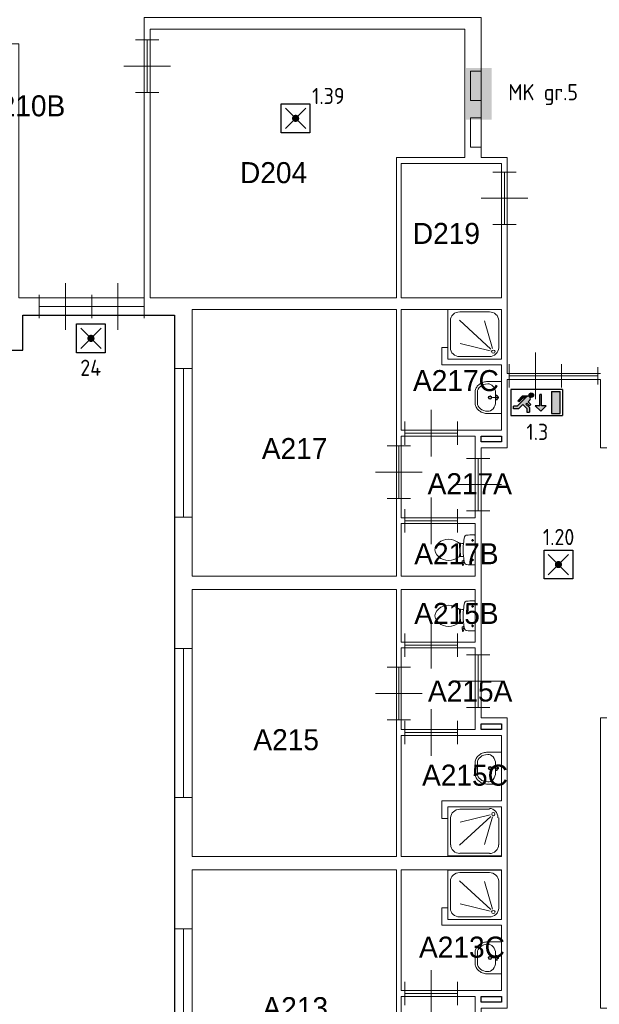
# Model space of a CAD drawing. Header units: millimetres. Extents: x 0 to 594, y 0 to 420.
# Tile 11 of 16: x 296 to 361, y 231 to 341. Entities that reach past the tile are written whole.
import ezdxf
from ezdxf.enums import TextEntityAlignment as Align

# ---------------------------------------------------------------- set-up
doc = ezdxf.new("R2010")
doc.units = ezdxf.units.MM
doc.header["$LTSCALE"] = 100
for name, color, linetype in [('BINNENMUUR', 7, 'Continuous'), ('BOUWKUNDE', 7, 'Continuous'), ('BUITENMUUR', 7, 'Continuous'), ('EL6350--Noodverlichting', 3, 'Continuous'), ('SANITAIR', 7, 'Continuous'), ('TRAP', 7, 'Continuous')]:
    doc.layers.add(name, color=color, linetype=linetype)
doc.layers.add('LABEL', color=7, linetype='Continuous', lineweight=0)
doc.styles.add('dgn175', font='dgn175.shx')
doc.styles.add('ISO18', font='ISO.shx', dxfattribs={"width": 0.9, "height": 1.8})

# ---------------------------------------------------------------- blocks, each defined once
blk = doc.blocks.new('2235')
at = {"layer": 'SANITAIR', "color": 7, "linetype": 'Continuous', "lineweight": 0}
for p, q in [((-0.718, -0.659), (-0.182, -0.167)), ((-0.71, -0.042), (-0.206, -0.042)), ((-0.191, -0.14), (-0.705, -0.266)), ((-0.87, -0.652), (-0.87, -0.189)), ((-0.152, -0.176), (-0.289, -0.648)), ((-0.046, -0.189), (-0.046, -0.652)), ((-0.206, -0.799), (-0.71, -0.799))]:
    blk.add_line(p, q, dxfattribs=at)
at = {"layer": 'SANITAIR', "color": 7, "linetype": 'Continuous', "lineweight": 0, "flags": 128}
blk.add_lwpolyline([(0, -0.841), (0, 0), (-0.916, 0), (-0.916, -0.841), (0, -0.841)], close=True, dxfattribs=at)
at = {"layer": 'SANITAIR', "color": 7, "linetype": 'Continuous', "lineweight": 0}
for centre, major_axis, ratio, start_param, end_param in [((-0.711, -0.19), (-0.16, 0), 0.918122, 4.712389, 6.283185), ((-0.207, -0.19), (0, 0.16), 0.923018, 4.712389, 6.283185), ((-0.711, -0.652), (-0.158, 0), 0.950237, 0, 1.570796), ((-0.207, -0.652), (-0.158, 0), 0.950237, 1.570796, 3.141593)]:
    blk.add_ellipse(centre, major_axis=major_axis, ratio=ratio, start_param=start_param, end_param=end_param, dxfattribs=at)
blk.add_ellipse((-0.138, -0.127), major_axis=(0, 0.0288), ratio=0.923018, dxfattribs=at)
blk = doc.blocks.new('2054')
at = {"layer": 'BOUWKUNDE', "color": 7, "linetype": 'Continuous', "lineweight": 0}
for p, q in [((0.449, 0), (0.449, 0.4)), ((1.347, 0), (1.347, 0.4)), ((0, 0), (0, 0.2)), ((0.898, 0), (0.898, 0.2)), ((1.795, 0), (1.795, 0.2)), ((0, 0), (1.795, 0)), ((0, 0), (0, -0.2)), ((0.449, 0), (0.449, -0.4)), ((0.449, 0), (0.449, -0.4)), ((0.898, 0), (0.898, -0.2)), ((1.347, 0), (1.347, -0.4)), ((1.795, 0), (1.795, -0.2))]:
    blk.add_line(p, q, dxfattribs=at)
blk = doc.blocks.new('2025')
at = {"layer": 'BOUWKUNDE', "color": 7, "linetype": 'Continuous', "lineweight": 0}
for p, q in [((0.45, 0), (0.45, 0.4)), ((0, -0.2), (0, 0.2)), ((0.9, -0.2), (0.9, 0.2)), ((0, 0), (0.9, 0)), ((0.45, -0.4), (0.45, 0))]:
    blk.add_line(p, q, dxfattribs=at)
blk = doc.blocks.new('20210')
at = {"layer": 'BOUWKUNDE', "color": 7, "linetype": 'Continuous', "lineweight": 0}
for p, q in [((0.45, 0), (0.45, 0.4)), ((0, -0.2), (0, 0.2)), ((0.9, -0.2), (0.9, 0.2)), ((0, 0), (0.9, 0)), ((0.45, -0.4), (0.45, 0))]:
    blk.add_line(p, q, dxfattribs=at)
blk = doc.blocks.new('20211')
at = {"layer": 'BOUWKUNDE', "color": 7, "linetype": 'Continuous', "lineweight": 0}
for p, q in [((0.2, 0.9), (-0.2, 0.9)), ((0, 0), (0, 0.9)), ((0, 0.45), (-0.4, 0.45)), ((0.4, 0.45), (0, 0.45)), ((0.2, 0), (-0.2, 0))]:
    blk.add_line(p, q, dxfattribs=at)
blk = doc.blocks.new('20212')
at = {"layer": 'BOUWKUNDE', "color": 7, "linetype": 'Continuous', "lineweight": 0}
for p, q in [((0.45, 0), (0.45, 0.4)), ((0, -0.2), (0, 0.2)), ((0.9, -0.2), (0.9, 0.2)), ((0, 0), (0.9, 0)), ((0.45, -0.4), (0.45, 0))]:
    blk.add_line(p, q, dxfattribs=at)
blk = doc.blocks.new('20213')
at = {"layer": 'BOUWKUNDE', "color": 7, "linetype": 'Continuous', "lineweight": 0}
for p, q in [((-0.2, 0), (0.2, 0)), ((0, 0), (0, -0.9)), ((-0.4, -0.45), (0, -0.45)), ((0, -0.45), (0.4, -0.45)), ((-0.2, -0.9), (0.2, -0.9))]:
    blk.add_line(p, q, dxfattribs=at)
blk = doc.blocks.new('20419')
at = {"layer": 'BOUWKUNDE', "color": 7, "linetype": 'Continuous', "lineweight": 0}
for p, q in [((0.15, 2.55), (-0.15, 2.55)), ((0, 0), (0, 2.55)), ((0.15, 0), (-0.15, 0))]:
    blk.add_line(p, q, dxfattribs=at)
blk = doc.blocks.new('20420')
at = {"layer": 'BOUWKUNDE', "color": 7, "linetype": 'Continuous', "lineweight": 0}
for p, q in [((0.15, 2.55), (-0.15, 2.55)), ((0, 0), (0, 2.55)), ((0.15, 0), (-0.15, 0))]:
    blk.add_line(p, q, dxfattribs=at)
blk = doc.blocks.new('20425')
at = {"layer": 'BOUWKUNDE', "color": 7, "linetype": 'Continuous', "lineweight": 0}
for p, q in [((0.15, 2.55), (-0.15, 2.55)), ((0, 0), (0, 2.55)), ((0.15, 0), (-0.15, 0))]:
    blk.add_line(p, q, dxfattribs=at)
blk = doc.blocks.new('2206')
at = {"layer": 'SANITAIR', "color": 7, "linetype": 'Continuous', "lineweight": 0}
for p, q in [((-0.045, 0.143), (-0.045, 0.184)), ((0, -0.248), (0, 0.248)), ((-0.271, 0.101), (-0.25, 0.101)), ((-0.25, 0.067), (-0.268, 0.067)), ((-0.25, 0.057), (-0.267, 0.057)), ((-0.26, 0.035), (-0.26, -0.035)), ((-0.255, 0.035), (-0.26, 0.035)), ((-0.255, 0.057), (-0.255, 0.035)), ((-0.25, 0.101), (-0.25, 0.057)), ((-0.2, 0.111), (-0.23, 0.111)), ((-0.066, 0.163), (-0.024, 0.163)), ((-0.27, -0.101), (-0.25, -0.101)), ((-0.25, -0.067), (-0.267, -0.067)), ((-0.25, -0.057), (-0.266, -0.057)), ((-0.255, -0.035), (-0.26, -0.035)), ((-0.255, -0.057), (-0.255, -0.035)), ((-0.25, -0.101), (-0.25, -0.057)), ((-0.23, -0.111), (-0.2, -0.111)), ((-0.045, -0.193), (-0.045, -0.152)), ((-0.216, -0.262), (-0.224, -0.21)), ((-0.204, -0.264), (-0.21, -0.266)), ((-0.192, -0.178), (-0.206, -0.183)), ((-0.205, -0.222), (-0.2, -0.259)), ((-0.202, -0.181), (-0.196, -0.21)), ((-0.197, -0.211), (-0.187, -0.208)), ((-0.065, -0.173), (-0.025, -0.173))]:
    blk.add_line(p, q, dxfattribs=at)
for centre in [(-0.045, 0.163), (-0.045, -0.173)]:
    blk.add_circle(centre, 0.012, dxfattribs=at)
for centre, radius, start, end in [((-0.456, -0.081), 0.263, 58.9077, 140.8792), ((0.995, 0), 1.2, 169.2904, 174.6981), ((-0.151, 0.217), 0.034, 96.3309, 169.2904), ((-0.028, -0.893), 1.15, 90, 96.3309), ((-0.027, 0.214), 0.0434, 51.7698, 91.0192), ((-0.555, 0), 0.135, 140.8792, 219.1208), ((-0.553, -0.241), 0.45, 56.1571, 58.9077), ((-0.231, 0.24), 0.129, 236.1571, 270), ((-0.292, 0.1), 0.02, 6.9358, 52.58), ((-1.191, -0.009), 0.926, 354.3005, 6.9358), ((0.992, 0), 1.197, 174.6981, 185.3019), ((-0.456, 0.08), 0.263, 219.1208, 301.0923), ((-0.553, 0.241), 0.45, 301.0923, 303.8429), ((-0.231, -0.24), 0.129, 90, 123.8429), ((-0.29, -0.099), 0.02, 307.7817, 354.3005), ((0.995, 0), 1.2, 185.3019, 190.7271), ((-0.2, -0.207), 0.025, 105.9272, 188.4779), ((-0.212, -0.262), 0.005, 188.4779, 285.7398), ((-0.195, -0.221), 0.01, 101.8886, 187.2238), ((-0.205, -0.26), 0.005, 285.7398, 7.2238), ((-0.151, -0.217), 0.0335, 190.7271, 263.6509), ((-0.028, 0.892), 1.15, 263.6509, 270), ((-0.027, -0.214), 0.0434, 268.9808, 308.2302)]:
    blk.add_arc(centre, radius, start, end, dxfattribs=at)
blk = doc.blocks.new('22039')
at = {"layer": 'SANITAIR', "color": 7, "linetype": 'Continuous', "lineweight": 0}
for p, q in [((-0.045, 0.143), (-0.045, 0.184)), ((0, -0.248), (0, 0.248)), ((-0.271, 0.101), (-0.25, 0.101)), ((-0.25, 0.067), (-0.268, 0.067)), ((-0.25, 0.057), (-0.267, 0.057)), ((-0.26, 0.035), (-0.26, -0.035)), ((-0.255, 0.035), (-0.26, 0.035)), ((-0.255, 0.057), (-0.255, 0.035)), ((-0.25, 0.101), (-0.25, 0.057)), ((-0.2, 0.111), (-0.23, 0.111)), ((-0.066, 0.163), (-0.024, 0.163)), ((-0.27, -0.101), (-0.25, -0.101)), ((-0.25, -0.067), (-0.267, -0.067)), ((-0.25, -0.057), (-0.266, -0.057)), ((-0.255, -0.035), (-0.26, -0.035)), ((-0.255, -0.057), (-0.255, -0.035)), ((-0.25, -0.101), (-0.25, -0.057)), ((-0.23, -0.111), (-0.2, -0.111)), ((-0.045, -0.193), (-0.045, -0.152)), ((-0.216, -0.262), (-0.224, -0.21)), ((-0.204, -0.264), (-0.21, -0.266)), ((-0.192, -0.178), (-0.206, -0.183)), ((-0.205, -0.222), (-0.2, -0.259)), ((-0.202, -0.181), (-0.196, -0.21)), ((-0.197, -0.211), (-0.187, -0.208)), ((-0.065, -0.173), (-0.025, -0.173))]:
    blk.add_line(p, q, dxfattribs=at)
for centre in [(-0.045, 0.163), (-0.045, -0.173)]:
    blk.add_circle(centre, 0.012, dxfattribs=at)
for centre, radius, start, end in [((-0.456, -0.081), 0.263, 58.9077, 140.8792), ((0.995, 0), 1.2, 169.2904, 174.6981), ((-0.151, 0.217), 0.034, 96.3309, 169.2904), ((-0.028, -0.893), 1.15, 90, 96.3309), ((-0.027, 0.214), 0.0434, 51.7698, 91.0192), ((-0.555, 0), 0.135, 140.8792, 219.1208), ((-0.553, -0.241), 0.45, 56.1571, 58.9077), ((-0.231, 0.24), 0.129, 236.1571, 270), ((-0.292, 0.1), 0.02, 6.9358, 52.58), ((-1.191, -0.009), 0.926, 354.3005, 6.9358), ((0.992, 0), 1.197, 174.6981, 185.3019), ((-0.456, 0.08), 0.263, 219.1208, 301.0923), ((-0.553, 0.241), 0.45, 301.0923, 303.8429), ((-0.231, -0.24), 0.129, 90, 123.8429), ((-0.29, -0.099), 0.02, 307.7817, 354.3005), ((0.995, 0), 1.2, 185.3019, 190.7271), ((-0.2, -0.207), 0.025, 105.9272, 188.4779), ((-0.212, -0.262), 0.005, 188.4779, 285.7398), ((-0.195, -0.221), 0.01, 101.8886, 187.2238), ((-0.205, -0.26), 0.005, 285.7398, 7.2238), ((-0.151, -0.217), 0.0335, 190.7271, 263.6509), ((-0.028, 0.892), 1.15, 263.6509, 270), ((-0.027, -0.214), 0.0434, 268.9808, 308.2302)]:
    blk.add_arc(centre, radius, start, end, dxfattribs=at)
blk = doc.blocks.new('22122')
at = {"layer": 'SANITAIR', "color": 7, "linetype": 'Continuous', "lineweight": 0}
for p, q in [((-0.41, -0.091), (-0.41, 0.091)), ((-0.065, 0), (-0.153, 0)), ((-0.1, 0.079), (-0.1, -0.079)), ((-0.064, 0.037), (-0.089, 0.029)), ((-0.065, 0), (-0.082, 0.045)), ((-0.065, 0), (-0.082, -0.045)), ((-0.064, -0.037), (-0.089, -0.029))]:
    blk.add_line(p, q, dxfattribs=at)
at = {"layer": 'SANITAIR', "color": 7, "linetype": 'Continuous', "lineweight": 0, "flags": 128}
blk.add_lwpolyline([(0, 0.275), (-0.235, 0.275), (-0.235, 0.275), (-0.255, 0.274), (-0.274, 0.271), (-0.292, 0.268), (-0.31, 0.263), (-0.328, 0.256), (-0.345, 0.249), (-0.361, 0.24), (-0.376, 0.23), (-0.389, 0.219), (-0.402, 0.207), (-0.413, 0.195), (-0.423, 0.181), (-0.432, 0.167), (-0.439, 0.153), (-0.444, 0.138), (-0.448, 0.122), (-0.45, 0.107), (-0.45, 0.091), (-0.45, 0.091), (-0.45, -0.091), (-0.45, -0.091), (-0.45, -0.107), (-0.448, -0.122), (-0.444, -0.138), (-0.439, -0.153), (-0.432, -0.167), (-0.423, -0.181), (-0.413, -0.195), (-0.402, -0.207), (-0.389, -0.219), (-0.376, -0.23), (-0.361, -0.24), (-0.345, -0.249), (-0.328, -0.256), (-0.31, -0.263), (-0.292, -0.268), (-0.274, -0.271), (-0.255, -0.274), (-0.235, -0.275), (-0.235, -0.275), (0, -0.275), (0, 0.275)], close=True, dxfattribs=at)
at = {"layer": 'SANITAIR', "color": 7, "linetype": 'Continuous', "lineweight": 0}
for centre, radius in [((-0.195, 0), 0.03), ((-0.195, 0), 0.02), ((-0.065, 0), 0.0175)]:
    blk.add_circle(centre, radius, dxfattribs=at)
for centre, major_axis, ratio, start_param, end_param in [((-0.23, 0.096), (0.18, 0.002), 0.771034, 1.586336, 3.157127), ((-0.21, 0.096), (0.04, -0.136), 0.751905, 1.224555, 2.997882), ((-0.23, -0.096), (-0.18, 0.002), 0.771034, 6.267651, 7.838442), ((-0.21, -0.096), (0.04, 0.136), 0.751905, 3.285304, 5.05863)]:
    blk.add_ellipse(centre, major_axis=major_axis, ratio=ratio, start_param=start_param, end_param=end_param, dxfattribs=at)
blk = doc.blocks.new('22142')
at = {"layer": 'SANITAIR', "color": 7, "linetype": 'Continuous', "lineweight": 0}
for p, q in [((-0.41, -0.091), (-0.41, 0.091)), ((-0.065, 0), (-0.153, 0)), ((-0.1, 0.079), (-0.1, -0.079)), ((-0.064, 0.037), (-0.089, 0.029)), ((-0.065, 0), (-0.082, 0.045)), ((-0.065, 0), (-0.082, -0.045)), ((-0.064, -0.037), (-0.089, -0.029))]:
    blk.add_line(p, q, dxfattribs=at)
at = {"layer": 'SANITAIR', "color": 7, "linetype": 'Continuous', "lineweight": 0, "flags": 128}
blk.add_lwpolyline([(0, 0.275), (-0.235, 0.275), (-0.235, 0.275), (-0.255, 0.274), (-0.274, 0.271), (-0.292, 0.268), (-0.31, 0.263), (-0.328, 0.256), (-0.345, 0.249), (-0.361, 0.24), (-0.376, 0.23), (-0.389, 0.219), (-0.402, 0.207), (-0.413, 0.195), (-0.423, 0.181), (-0.432, 0.167), (-0.439, 0.153), (-0.444, 0.138), (-0.448, 0.122), (-0.45, 0.107), (-0.45, 0.091), (-0.45, 0.091), (-0.45, -0.091), (-0.45, -0.091), (-0.45, -0.107), (-0.448, -0.122), (-0.444, -0.138), (-0.439, -0.153), (-0.432, -0.167), (-0.423, -0.181), (-0.413, -0.195), (-0.402, -0.207), (-0.389, -0.219), (-0.376, -0.23), (-0.361, -0.24), (-0.345, -0.249), (-0.328, -0.256), (-0.31, -0.263), (-0.292, -0.268), (-0.274, -0.271), (-0.255, -0.274), (-0.235, -0.275), (-0.235, -0.275), (0, -0.275), (0, 0.275)], close=True, dxfattribs=at)
at = {"layer": 'SANITAIR', "color": 7, "linetype": 'Continuous', "lineweight": 0}
for centre, radius in [((-0.195, 0), 0.03), ((-0.195, 0), 0.02), ((-0.065, 0), 0.0175)]:
    blk.add_circle(centre, radius, dxfattribs=at)
for centre, major_axis, ratio, start_param, end_param in [((-0.23, 0.096), (0.18, 0.002), 0.771034, 1.586336, 3.157127), ((-0.21, 0.096), (0.04, -0.136), 0.751905, 1.224555, 2.997882), ((-0.23, -0.096), (-0.18, 0.002), 0.771034, 6.267651, 7.838442), ((-0.21, -0.096), (0.04, 0.136), 0.751905, 3.285304, 5.05863)]:
    blk.add_ellipse(centre, major_axis=major_axis, ratio=ratio, start_param=start_param, end_param=end_param, dxfattribs=at)
blk = doc.blocks.new('22145')
at = {"layer": 'SANITAIR', "color": 7, "linetype": 'Continuous', "lineweight": 0}
for p, q in [((-0.41, -0.091), (-0.41, 0.091)), ((-0.065, 0), (-0.153, 0)), ((-0.1, 0.079), (-0.1, -0.079)), ((-0.064, 0.037), (-0.089, 0.029)), ((-0.065, 0), (-0.082, 0.045)), ((-0.065, 0), (-0.082, -0.045)), ((-0.064, -0.037), (-0.089, -0.029))]:
    blk.add_line(p, q, dxfattribs=at)
at = {"layer": 'SANITAIR', "color": 7, "linetype": 'Continuous', "lineweight": 0, "flags": 128}
blk.add_lwpolyline([(0, 0.275), (-0.235, 0.275), (-0.235, 0.275), (-0.255, 0.274), (-0.274, 0.271), (-0.292, 0.268), (-0.31, 0.263), (-0.328, 0.256), (-0.345, 0.249), (-0.361, 0.24), (-0.376, 0.23), (-0.389, 0.219), (-0.402, 0.207), (-0.413, 0.195), (-0.423, 0.181), (-0.432, 0.167), (-0.439, 0.153), (-0.444, 0.138), (-0.448, 0.122), (-0.45, 0.107), (-0.45, 0.091), (-0.45, 0.091), (-0.45, -0.091), (-0.45, -0.091), (-0.45, -0.107), (-0.448, -0.122), (-0.444, -0.138), (-0.439, -0.153), (-0.432, -0.167), (-0.423, -0.181), (-0.413, -0.195), (-0.402, -0.207), (-0.389, -0.219), (-0.376, -0.23), (-0.361, -0.24), (-0.345, -0.249), (-0.328, -0.256), (-0.31, -0.263), (-0.292, -0.268), (-0.274, -0.271), (-0.255, -0.274), (-0.235, -0.275), (-0.235, -0.275), (0, -0.275), (0, 0.275)], close=True, dxfattribs=at)
at = {"layer": 'SANITAIR', "color": 7, "linetype": 'Continuous', "lineweight": 0}
for centre, radius in [((-0.195, 0), 0.03), ((-0.195, 0), 0.02), ((-0.065, 0), 0.0175)]:
    blk.add_circle(centre, radius, dxfattribs=at)
for centre, major_axis, ratio, start_param, end_param in [((-0.23, 0.096), (0.18, 0.002), 0.771034, 1.586336, 3.157127), ((-0.21, 0.096), (0.04, -0.136), 0.751905, 1.224555, 2.997882), ((-0.23, -0.096), (-0.18, 0.002), 0.771034, 6.267651, 7.838442), ((-0.21, -0.096), (0.04, 0.136), 0.751905, 3.285304, 5.05863)]:
    blk.add_ellipse(centre, major_axis=major_axis, ratio=ratio, start_param=start_param, end_param=end_param, dxfattribs=at)
blk = doc.blocks.new('20278')
at = {"layer": 'BOUWKUNDE', "color": 7, "linetype": 'Continuous', "lineweight": 0}
for p, q in [((-0.2, 0), (0.2, 0)), ((0, 0), (0, -0.9)), ((-0.4, -0.45), (0, -0.45)), ((0, -0.45), (0.4, -0.45)), ((-0.2, -0.9), (0.2, -0.9))]:
    blk.add_line(p, q, dxfattribs=at)
blk = doc.blocks.new('202108')
at = {"layer": 'BOUWKUNDE', "color": 7, "linetype": 'Continuous', "lineweight": 0}
for p, q in [((-0.2, 0), (0.2, 0)), ((0, 0), (0, -0.9)), ((-0.4, -0.45), (0, -0.45)), ((0, -0.45), (0.4, -0.45)), ((-0.2, -0.9), (0.2, -0.9))]:
    blk.add_line(p, q, dxfattribs=at)
blk = doc.blocks.new('202109')
at = {"layer": 'BOUWKUNDE', "color": 7, "linetype": 'Continuous', "lineweight": 0}
for p, q in [((0.45, 0), (0.45, 0.4)), ((0, -0.2), (0, 0.2)), ((0.9, -0.2), (0.9, 0.2)), ((0, 0), (0.9, 0)), ((0.45, -0.4), (0.45, 0))]:
    blk.add_line(p, q, dxfattribs=at)
blk = doc.blocks.new('202110')
at = {"layer": 'BOUWKUNDE', "color": 7, "linetype": 'Continuous', "lineweight": 0}
for p, q in [((-0.2, 0), (0.2, 0)), ((0, 0), (0, -0.9)), ((-0.4, -0.45), (0, -0.45)), ((0, -0.45), (0.4, -0.45)), ((-0.2, -0.9), (0.2, -0.9))]:
    blk.add_line(p, q, dxfattribs=at)
blk = doc.blocks.new('202142')
at = {"layer": 'BOUWKUNDE', "color": 7, "linetype": 'Continuous', "lineweight": 0}
for p, q in [((0.45, 0), (0.45, 0.4)), ((0, -0.2), (0, 0.2)), ((0.9, -0.2), (0.9, 0.2)), ((0, 0), (0.9, 0)), ((0.45, -0.4), (0.45, 0))]:
    blk.add_line(p, q, dxfattribs=at)
blk = doc.blocks.new('202206')
at = {"layer": 'BOUWKUNDE', "color": 7, "linetype": 'Continuous', "lineweight": 0}
for p, q in [((-0.2, 0), (0.2, 0)), ((0, 0), (0, -0.9)), ((-0.4, -0.45), (0, -0.45)), ((0, -0.45), (0.4, -0.45)), ((-0.2, -0.9), (0.2, -0.9))]:
    blk.add_line(p, q, dxfattribs=at)
blk = doc.blocks.new('22339')
at = {"layer": 'SANITAIR', "color": 7, "linetype": 'Continuous', "lineweight": 0}
for p, q in [((-0.207, 0.801), (-0.713, 0.801)), ((-0.874, 0.653), (-0.874, 0.19)), ((-0.721, 0.661), (-0.183, 0.168)), ((-0.153, 0.176), (-0.291, 0.649)), ((-0.046, 0.19), (-0.046, 0.653)), ((-0.192, 0.14), (-0.708, 0.266)), ((-0.713, 0.042), (-0.207, 0.042))]:
    blk.add_line(p, q, dxfattribs=at)
at = {"layer": 'SANITAIR', "color": 7, "linetype": 'Continuous', "lineweight": 0, "flags": 128}
blk.add_lwpolyline([(0, 0.843), (0, 0), (-0.92, 0), (-0.92, 0.843), (0, 0.843)], close=True, dxfattribs=at)
at = {"layer": 'SANITAIR', "color": 7, "linetype": 'Continuous', "lineweight": 0}
for centre, major_axis, start_param, end_param in [((-0.714, 0.654), (0.161, 0), 1.570796, 3.141593), ((-0.208, 0.654), (0.161, 0), 0, 1.570796), ((-0.714, 0.19), (-0.161, 0), 0, 1.570796), ((-0.208, 0.19), (-0.161, 0), 1.570796, 3.141593)]:
    blk.add_ellipse(centre, major_axis=major_axis, ratio=0.916304, start_param=start_param, end_param=end_param, dxfattribs=at)
blk.add_ellipse((-0.139, 0.127), major_axis=(-0.029, 0), ratio=0.916304, dxfattribs=at)
blk = doc.blocks.new('22341')
at = {"layer": 'SANITAIR', "color": 7, "linetype": 'Continuous', "lineweight": 0}
for p, q in [((-0.207, 0.808), (-0.713, 0.808)), ((-0.874, 0.66), (-0.874, 0.191)), ((-0.721, 0.667), (-0.183, 0.169)), ((-0.153, 0.178), (-0.291, 0.655)), ((-0.046, 0.191), (-0.046, 0.66)), ((-0.192, 0.141), (-0.708, 0.269)), ((-0.713, 0.043), (-0.207, 0.043))]:
    blk.add_line(p, q, dxfattribs=at)
at = {"layer": 'SANITAIR', "color": 7, "linetype": 'Continuous', "lineweight": 0, "flags": 128}
blk.add_lwpolyline([(0, 0.851), (0, 0), (-0.92, 0), (-0.92, 0.851), (0, 0.851)], close=True, dxfattribs=at)
at = {"layer": 'SANITAIR', "color": 7, "linetype": 'Continuous', "lineweight": 0}
for centre, major_axis, start_param, end_param in [((-0.714, 0.66), (0.161, 0), 1.570796, 3.141593), ((-0.208, 0.66), (0.161, 0), 0, 1.570796), ((-0.714, 0.192), (-0.161, 0), 0, 1.570796), ((-0.208, 0.192), (-0.161, 0), 1.570796, 3.141593)]:
    blk.add_ellipse(centre, major_axis=major_axis, ratio=0.925, start_param=start_param, end_param=end_param, dxfattribs=at)
blk.add_ellipse((-0.139, 0.128), major_axis=(-0.029, 0), ratio=0.925, dxfattribs=at)
blk = doc.blocks.new('20471')
at = {"layer": 'BOUWKUNDE', "color": 7, "linetype": 'Continuous', "lineweight": 0}
for p, q in [((0, -0.15), (0, 0.15)), ((0, 0), (0.622, 0)), ((0.622, -0.15), (0.622, 0.15))]:
    blk.add_line(p, q, dxfattribs=at)
blk = doc.blocks.new('202218')
at = {"layer": 'BOUWKUNDE', "color": 7, "linetype": 'Continuous', "lineweight": 0}
for p, q in [((0.45, 0), (0.45, 0.4)), ((0, -0.2), (0, 0.2)), ((0.9, -0.2), (0.9, 0.2)), ((0, 0), (0.9, 0)), ((0.45, -0.4), (0.45, 0))]:
    blk.add_line(p, q, dxfattribs=at)
blk = doc.blocks.new('anv')
for p, q in [((-2.5, 497.5), (497.5, 497.5)), ((-2.5, -2.5), (-2.5, 497.5)), ((70.72325, 70.72325), (424.27675, 424.27675)), ((70.72325, 424.27675), (424.27675, 70.72325)), ((497.5, 497.5), (497.5, -2.5)), ((497.5, -2.5), (-2.5, -2.5))]:
    blk.add_line(p, q)
at = {"const_width": 62.5}
blk.add_lwpolyline([(216.25, 247.5, 1), (278.75, 247.5, 1)], format="xyb", close=True, dxfattribs=at)
blk = doc.blocks.new('nuo')
at = {"ltscale": 5.5}
for points in [[(333, 320, 0.62111), (398, 352, 1), (318, 352, 0.176186), (327, 326, -0.055261)], [(537, 366), (507, 366), (507, 167), (427, 167), (522, 72), (617, 167), (537, 167)], [(708, 35), (858, 35), (858, 415), (708, 415)], [(301, 236), (331, 266, 0.388721), (333, 320, -0.055261), (327, 326, 0.375772), (274, 322), (114, 161), (50, 161), (50, 113), (133, 113), (208, 188), (278, 118), (278, 57), (326, 57), (326, 137), (264, 199), (278, 213), (326, 165), (349, 188)], [(274, 322, -0.198912), (303, 334), (200, 334), (123, 256), (145, 234), (213, 302), (254, 302)]]:
    blk.add_hatch(color=256, dxfattribs=at).paths.add_polyline_path(points)
at = {"color": 0, "linetype": 'Continuous'}
for p, q in [((900, 450), (0, 450)), ((0, 450), (0, 0)), ((708, 415), (858, 415)), ((708, 415), (708, 35)), ((858, 35), (858, 415)), ((900, 450), (900, 0)), ((274, 322), (114, 161)), ((123, 256), (200, 334)), ((145, 234), (123, 256)), ((208, 188), (133, 113)), ((145, 234), (213, 302)), ((303, 334), (200, 334)), ((278, 118), (208, 188)), ((254, 302), (213, 302)), ((278, 213), (264, 199)), ((264, 199), (326, 137)), ((326, 165), (278, 213)), ((331, 266), (301, 236)), ((349, 188), (301, 236)), ((0, 0), (900, 0)), ((114, 161), (50, 161)), ((133, 113), (50, 113)), ((278, 118), (278, 57)), ((326, 137), (326, 57)), ((708, 35), (858, 35))]:
    blk.add_line(p, q, dxfattribs=at)
at = {"ltscale": 5.5}
for p, q in [((507, 167), (507, 366)), ((537, 366), (507, 366)), ((537, 167), (537, 366)), ((326, 165), (349, 188)), ((50, 113), (50, 161)), ((278, 57), (326, 57)), ((507, 167), (427, 167)), ((617, 167), (537, 167))]:
    blk.add_line(p, q, dxfattribs=at)
blk.add_lwpolyline([(427, 167), (522, 72), (617, 167)], dxfattribs=at)
at = {"color": 0, "linetype": 'Continuous'}
blk.add_circle((358, 352), 40, dxfattribs=at)
blk.add_arc((303, 294), 40, 315, 135, dxfattribs=at)

msp = doc.modelspace()

# ---------------------------------------------------------------- hatches: boundary and pattern name
at = {"layer": 'EL6350--Noodverlichting'}
msp.add_hatch(color=256, dxfattribs=at).paths.add_polyline_path([(345.73, 335.55), (345.73, 329.79), (348.61, 329.79), (348.61, 335.55)])

# ---------------------------------------------------------------- linework, layer by layer
at = {"layer": 'BINNENMUUR', "color": 7, "linetype": 'Continuous', "lineweight": 13, "flags": 128}
msp.add_lwpolyline([(372.63, 354.47), (342.53, 354.47), (342.53, 351.55), (310.23, 351.55), (310.23, 354.47), (280.13, 354.47), (280.13, 351.55), (256.36, 351.55), (256.36, 341.15), (280.13, 341.15), (280.13, 338.22), (295.93, 338.22), (295.93, 309.95), (309.9, 309.95), (309.9, 341.15), (347.41, 341.15), (347.41, 325.55), (350.33, 325.55), (350.33, 301.5), (360.73, 301.5)], dxfattribs=at)
for points in [[(310.55, 339.85), (310.55, 309.95), (337.98, 309.95), (337.98, 325.55), (345.59, 325.55), (345.59, 339.85), (310.55, 339.85)], [(338.5, 324.9), (338.5, 309.95), (349.68, 309.95), (349.68, 324.9), (338.5, 324.9)], [(315.23, 308.65), (315.23, 278.94), (337.98, 278.94), (337.98, 308.65), (315.23, 308.65)], [(338.5, 308.65), (338.5, 295.19), (349.68, 295.19), (349.68, 302.47), (343.05, 302.47), (343.05, 304.42), (343.7, 304.42), (343.7, 303.12), (349.68, 303.12), (349.68, 308.65), (338.5, 308.65)], [(350.33, 193.18), (360.73, 193.18), (360.73, 200.75), (363.66, 200.75), (363.66, 230.84), (360.73, 230.84), (360.73, 263.15), (363.66, 263.15), (363.66, 293.24), (360.73, 293.24), (360.73, 300.85), (350.33, 300.85), (350.33, 293.24), (347.41, 293.24), (347.41, 263.15), (350.33, 263.15), (350.33, 230.84), (347.41, 230.84), (347.41, 200.75), (350.33, 200.75), (350.33, 193.18)], [(338.5, 285.44), (346.76, 285.44), (346.76, 294.54), (338.5, 294.54), (338.5, 285.44)], [(338.5, 278.94), (346.76, 278.94), (346.76, 284.79), (338.5, 284.79), (338.5, 278.94)], [(315.23, 247.74), (337.98, 247.74), (337.98, 277.45), (315.23, 277.45), (315.23, 247.74)], [(338.5, 277.45), (338.5, 271.6), (346.76, 271.6), (346.76, 277.45), (338.5, 277.45)], [(338.5, 261.85), (346.76, 261.85), (346.76, 270.95), (338.5, 270.95), (338.5, 261.85)], [(338.5, 247.74), (349.68, 247.74), (349.68, 253.27), (343.7, 253.27), (343.7, 251.97), (343.05, 251.97), (343.05, 253.92), (349.68, 253.92), (349.68, 261.2), (338.5, 261.2), (338.5, 247.74)], [(315.23, 216.54), (337.98, 216.54), (337.98, 246.25), (315.23, 246.25), (315.23, 216.54)], [(338.5, 232.79), (349.68, 232.79), (349.68, 240.07), (343.05, 240.07), (343.05, 242.02), (343.7, 242.02), (343.7, 240.72), (349.68, 240.72), (349.68, 246.25), (338.5, 246.25), (338.5, 232.79)], [(338.5, 223.04), (346.76, 223.04), (346.76, 232.14), (338.5, 232.14), (338.5, 223.04)]]:
    msp.add_lwpolyline(points, close=True, dxfattribs=at)
at = {"layer": 'BUITENMUUR', "color": 7, "linetype": 'Continuous', "lineweight": 30, "flags": 128}
for points in [[(317.18, 183.39), (317.18, 174.29), (161.18, 174.29), (161.18, 170.39), (144.28, 170.39), (144.28, 294.54), (139.93, 294.54), (139.93, 304.1), (296.38, 304.1), (296.38, 308), (313.28, 308), (313.28, 183.39), (317.18, 183.39)], [(347.41, 294.54), (349.68, 294.54), (349.68, 293.89), (347.41, 293.89), (347.41, 294.54)], [(347.41, 261.85), (347.41, 262.5), (349.68, 262.5), (349.68, 261.85), (347.41, 261.85)], [(347.41, 232.14), (349.68, 232.14), (349.68, 231.49), (347.41, 231.49), (347.41, 232.14)]]:
    msp.add_lwpolyline(points, close=True, dxfattribs=at)
at = {"layer": 'TRAP', "color": 7, "linetype": 'Continuous', "lineweight": 0}
for p, q in [((346.24, 331.93), (346.24, 335.18)), ((346.24, 335.18), (347.41, 335.18)), ((346.24, 331.93), (347.41, 331.93)), ((346.24, 326.73), (346.24, 329.98)), ((346.24, 329.98), (347.41, 329.98)), ((346.24, 326.73), (347.41, 326.73))]:
    msp.add_line(p, q, dxfattribs=at)

# ---------------------------------------------------------------- block references
at = {"color": 7, "linetype": 'Continuous', "lineweight": 0, "xscale": 6.5, "yscale": 6.5, "zscale": 6.5}
for name, p in [('20278', (310.23, 338.65)), ('202206', (350.03, 323.95)), ('2054', (298.2, 308.97)), ('22341', (349.68, 303.12)), ('202218', (350.54, 301.25)), ('20420', (314.26, 285.51)), ('20471', (356.39, 301.25)), ('22145', (349.68, 298.83)), ('202142', (338.92, 294.87)), ('202108', (338.24, 293.44)), ('202110', (347.08, 292.06)), ('202109', (338.92, 285.12)), ('22039', (346.76, 281.87)), ('2206', (346.76, 274.52)), ('20212', (338.92, 271.27)), ('20419', (314.26, 254.31)), ('20211', (347.08, 264.33)), ('20213', (338.24, 268.8)), ('20210', (338.92, 261.52)), ('22122', (349.68, 257.56)), ('2235', (349.68, 253.27)), ('22339', (349.68, 240.72)), ('20425', (314.26, 223.11)), ('22142', (349.68, 236.43)), ('2025', (338.92, 232.47))]:
    msp.add_blockref(name, p, dxfattribs=at)
at = {"layer": 'EL6350--Noodverlichting', "xscale": 0.006399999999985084, "yscale": 0.006399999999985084, "zscale": 0.006399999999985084}
for name, p in [('anv', (325.17, 328.34)), ('anv', (302.37, 303.84)), ('nuo', (350.72, 296.84)), ('anv', (354.45, 278.65))]:
    msp.add_blockref(name, p, dxfattribs=at)

# ---------------------------------------------------------------- texts
at = {"layer": 'EL6350--Noodverlichting', "color": 1, "style": 'ISO18'}
for s, p in [('1.39', (330.4, 332.42)), ('MK gr.5', (354.33, 332.57)), ('24', (303.93, 302.15)), ('1.3', (353.68, 295.01)), ('1.20', (356.05, 283.3))]:
    msp.add_text(s, height=1.8, dxfattribs=at).set_placement(p, align=Align.MIDDLE)
at = {"layer": 'LABEL', "color": 7, "linetype": 'Continuous', "lineweight": 0, "style": 'dgn175'}
for s, p in [('D210B', (291.53, 330.15)), ('D204', (320.56, 322.71)), ('D219', (339.81, 315.94)), ('A217C', (339.83, 299.55)), ('A217', (322.99, 291.98)), ('A217A', (341.46, 288.07)), ('A217B', (339.97, 280.27)), ('A215B', (339.97, 273.62)), ('A215A', (341.5, 264.98)), ('A215', (322.05, 259.56)), ('A215C', (340.84, 255.61)), ('A213C', (340.5, 236.46)), ('A213', (323.06, 229.72))]:
    msp.add_text(s, height=2.34, dxfattribs=at).set_placement(p)

doc.saveas('drawing.dxf')
